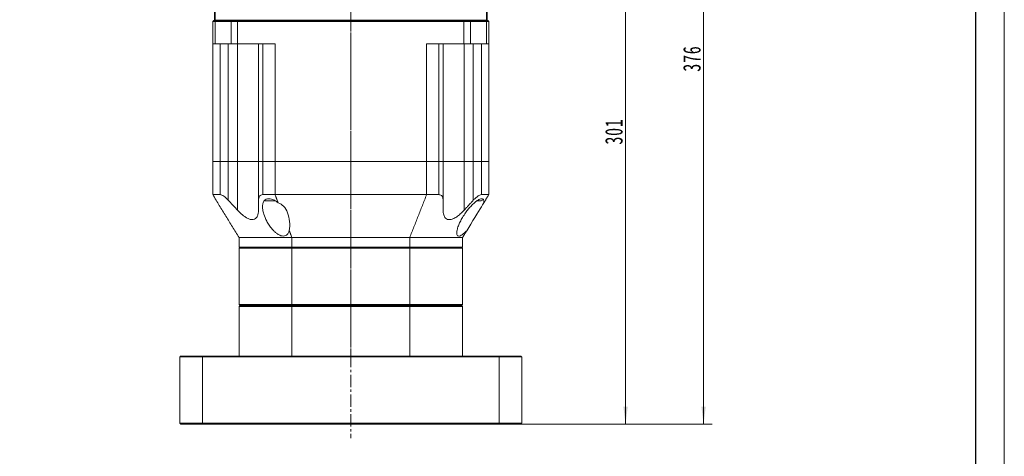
# Model space of a CAD drawing. Header units: millimetres. Extents: x 2713 to 3949, y -370 to 566.
# Tile 5 of 9: x 3442 to 3949, y -7 to 218. Entities that reach past the tile are written whole.
import ezdxf

# ---------------------------------------------------------------- set-up
doc = ezdxf.new("R2010")
doc.units = ezdxf.units.MM
doc.linetypes.add('CENTER', pattern=[10.16, 6.35, -1.27, 1.27, -1.27])
doc.linetypes.add('点画线', pattern=[18, 12, -2, 2, -2])
doc.layers.get('0').update_dxf_attribs({"lineweight": 35})
for name, color, linetype, lineweight in [('3中心线层', 1, 'CENTER', 18), ('EB0', 7, 'Continuous', 35), ('中心线层', 1, '点画线', 18), ('图框_外框线', 7, 'Continuous', 18), ('尺寸线层', 3, 'Continuous', 18), ('粗实线层', 7, 'Continuous', 35)]:
    doc.layers.add(name, color=color, linetype=linetype, lineweight=lineweight)
doc.styles.add('标准', font='txt', dxfattribs={"width": 0.667})
doc.dimstyles.new('a4-1-3', dxfattribs={"dimtxt": 9, "dimasz": 9, "dimexe": 4.5, "dimexo": 0, "dimgap": 1.5, "dimtad": 1, "dimdec": 3, "dimdsep": 46, "dimtxsty": '标准', "dimblk": '_CAXARROW', "dimcen": 0, "dimdle": 12, "dimazin": 2, "dimtfac": 0.707107, "dimtdec": 3, "dimtix": 1, "dimtmove": 2, "dimatfit": 3, "dimfxl": 0, "dimfrac": 2, "dimtolj": 1, "dimtzin": 0, "dimarcsym": 0})

# ---------------------------------------------------------------- blocks, each defined once
blk = doc.blocks.new('*X15')
at = {"layer": '尺寸线层', "linetype": 'Continuous'}
blk.add_hatch(color=0, dxfattribs=at).paths.add_polyline_path([(-43.43, 56.55), (-37.58, 49.61), (-39.47, 48.39)], flags=0)
at = {"layer": '尺寸线层', "color": 0, "linetype": 'Continuous'}
blk.add_line((-43.43, 56.55), (-6.72, 0), dxfattribs=at)
at = {"layer": '尺寸线层', "color": 0}
for p, q in [((0, 20.08), (80.2, 20.08)), ((0, 0), (0, 20.08)), ((-6.72, 0), (0, 0)), ((0, 0), (80.2, 0))]:
    blk.add_line(p, q, dxfattribs=at)
at = {"layer": '尺寸线层', "color": 0, "insert": (4.5, 1.8), "char_height": 9, "width": 150.9096, "attachment_point": 7, "line_spacing_factor": 1.15057, "style": '标准'}
blk.add_mtext('\\T1.1;4-M10x20\\P反面，H向孔位一致', dxfattribs=at)
blk = doc.blocks.new('*X50')
at = {"layer": '尺寸线层', "linetype": 'Continuous'}
for points in [[(3793.9, 385.63), (3792.78, 376.63), (3795.03, 376.63)], [(3793.9, 9.63), (3792.78, 18.63), (3795.03, 18.63)]]:
    blk.add_hatch(color=0, dxfattribs=at).paths.add_polyline_path(points, flags=0)
at = {"layer": '尺寸线层', "color": 0, "linetype": 'Continuous'}
for p, q in [((3687.46, 385.63), (3798.4, 385.63)), ((3793.9, 9.63), (3793.9, 385.63)), ((3699.96, 9.63), (3798.4, 9.63))]:
    blk.add_line(p, q, dxfattribs=at)
at = {"layer": '尺寸线层', "color": 0, "insert": (3787.95, 197.63), "char_height": 9, "width": 23.1424, "attachment_point": 5, "rotation": 90, "line_spacing_factor": 1.15057, "style": '标准'}
blk.add_mtext('\\T1.1;376', dxfattribs=at)
blk = doc.blocks.new('_CAXARROW')
blk.add_hatch(color=0).paths.add_polyline_path([(0, 0), (-1, 0.125), (-1, -0.125)], flags=0)
blk = doc.blocks.new('*X51')
at = {"layer": '尺寸线层', "linetype": 'Continuous'}
for points in [[(3753.78, 310.63), (3754.91, 301.63), (3752.66, 301.63)], [(3753.78, 9.63), (3754.91, 18.63), (3752.66, 18.63)]]:
    blk.add_hatch(color=0, dxfattribs=at).paths.add_polyline_path(points, flags=0)
at = {"layer": '尺寸线层', "color": 0, "linetype": 'Continuous'}
for p, q in [((3707.96, 310.63), (3758.28, 310.63)), ((3753.78, 310.63), (3753.78, 9.63)), ((3699.96, 9.63), (3758.28, 9.63))]:
    blk.add_line(p, q, dxfattribs=at)
at = {"layer": '尺寸线层', "color": 0, "insert": (3747.83, 160.13), "char_height": 9, "width": 22.6881, "attachment_point": 5, "rotation": 90, "line_spacing_factor": 1.15057, "style": '标准'}
blk.add_mtext('\\T1.1;301', dxfattribs=at)

msp = doc.modelspace()

# ---------------------------------------------------------------- linework, layer by layer
at = {"color": 7, "linetype": 'Continuous', "lineweight": 15}
for p, q in [((3541.9551, 217.1331), (3541.4551, 216.633)), ((3542.7051, 216.633), (3541.4551, 216.633)), ((3541.4551, 205.1331), (3541.4551, 216.633)), ((3541.9551, 217.1331), (3543.0801, 217.1331)), ((3543.0801, 217.1331), (3542.7051, 216.633)), ((3542.7051, 216.633), (3542.7051, 205.1331)), ((3550.9414, 216.633), (3542.7051, 216.633)), ((3543.0801, 217.1331), (3551.2721, 217.1331)), ((3543.0801, 217.1331), (3551.2721, 217.1331)), ((3551.2721, 217.1331), (3550.9414, 216.633)), ((3550.9414, 205.1331), (3550.9414, 216.633)), ((3554.2486, 216.633), (3550.9414, 216.633)), ((3551.2721, 217.1331), (3554.2486, 217.1331)), ((3551.2721, 217.1331), (3554.2486, 217.1331)), ((3554.2486, 217.1331), (3670.6616, 217.1331)), ((3554.2486, 217.1331), (3554.2486, 216.633)), ((3554.2486, 217.1331), (3670.6616, 217.1331)), ((3554.2486, 216.633), (3554.2486, 205.1331)), ((3670.6616, 216.633), (3554.2486, 216.633)), ((3670.6616, 217.1331), (3673.6381, 217.1331)), ((3670.6616, 217.1331), (3670.6616, 216.633)), ((3670.6616, 217.1331), (3673.6381, 217.1331)), ((3670.6616, 205.1331), (3670.6616, 216.633)), ((3673.9688, 216.633), (3670.6616, 216.633)), ((3673.6381, 217.1331), (3681.8301, 217.1331)), ((3673.9688, 216.633), (3673.6381, 217.1331)), ((3673.6381, 217.1331), (3681.8301, 217.1331)), ((3673.9688, 216.633), (3673.9688, 205.1331)), ((3682.2051, 216.633), (3673.9688, 216.633)), ((3682.2051, 216.633), (3681.8301, 217.1331)), ((3681.8301, 217.1331), (3682.9551, 217.1331)), ((3682.2051, 205.1331), (3682.2051, 216.633)), ((3683.4551, 216.633), (3682.2051, 216.633)), ((3683.4551, 216.633), (3682.9551, 217.1331)), ((3683.4551, 216.633), (3683.4551, 205.1331)), ((3542.7051, 205.1331), (3541.4551, 205.1331)), ((3541.4551, 144.6331), (3541.4551, 205.1331)), ((3550.9414, 205.1331), (3542.7051, 205.1331)), ((3545.304, 144.6331), (3545.304, 205.1331)), ((3549.4492, 205.1331), (3549.4492, 144.6331)), ((3554.2486, 205.1331), (3550.9414, 205.1331)), ((3554.1188, 205.1331), (3554.1188, 144.6331)), ((3573.4679, 205.1331), (3554.2486, 205.1331)), ((3564.9551, 144.6331), (3564.9551, 205.1331)), ((3567.1591, 205.1331), (3567.1591, 144.6331)), ((3573.4679, 205.1331), (3573.4679, 144.6331)), ((3670.6616, 205.1331), (3651.4423, 205.1331)), ((3651.4423, 144.6331), (3651.4423, 205.1331)), ((3657.7512, 144.6331), (3657.7512, 205.1331)), ((3659.9551, 205.1331), (3659.9551, 144.6331)), ((3673.9688, 205.1331), (3670.6616, 205.1331)), ((3670.7914, 205.1331), (3670.7914, 144.6331)), ((3682.2051, 205.1331), (3673.9688, 205.1331)), ((3675.4611, 144.6331), (3675.4611, 205.1331)), ((3679.6062, 205.1331), (3679.6062, 144.6331)), ((3683.4551, 205.1331), (3682.2051, 205.1331)), ((3683.4551, 205.1331), (3683.4551, 144.6331)), ((3541.4551, 127.633), (3541.4551, 144.6331)), ((3545.304, 144.6331), (3541.4551, 144.6331)), ((3545.304, 144.6331), (3541.4551, 144.6331)), ((3545.304, 127.633), (3545.304, 144.6331)), ((3545.304, 144.6331), (3549.4492, 144.6331)), ((3549.4492, 144.6331), (3545.304, 144.6331)), ((3549.4492, 144.6331), (3549.4492, 124.7524)), ((3549.4492, 144.6331), (3554.1188, 144.6331)), ((3549.4492, 144.6331), (3554.1188, 144.6331)), ((3554.1188, 144.6331), (3554.1188, 119.6977)), ((3554.1188, 144.6331), (3564.9551, 144.6331)), ((3554.1188, 144.6331), (3564.9551, 144.6331)), ((3564.9551, 124.7524), (3564.9551, 144.6331)), ((3564.9551, 144.6331), (3567.1591, 144.6331)), ((3567.1591, 144.6331), (3564.9551, 144.6331)), ((3567.1591, 144.6331), (3567.1591, 127.633)), ((3573.4679, 144.6331), (3567.1591, 144.6331)), ((3573.4679, 144.6331), (3567.1591, 144.6331)), ((3573.4679, 144.6331), (3573.4679, 127.633)), ((3573.4679, 144.6331), (3651.4423, 144.6331)), ((3651.4423, 144.6331), (3573.4679, 144.6331)), ((3651.4423, 127.633), (3651.4423, 144.6331)), ((3657.7512, 144.6331), (3651.4423, 144.6331)), ((3657.7512, 144.6331), (3651.4423, 144.6331)), ((3657.7512, 127.633), (3657.7512, 144.6331)), ((3657.7512, 144.6331), (3659.9551, 144.6331)), ((3659.9551, 144.6331), (3657.7512, 144.6331)), ((3659.9551, 144.6331), (3659.9551, 124.7524)), ((3659.9551, 144.6331), (3670.7914, 144.6331)), ((3659.9551, 144.6331), (3670.7914, 144.6331)), ((3670.7914, 144.6331), (3670.7914, 119.6977)), ((3670.7914, 144.6331), (3675.4611, 144.6331)), ((3670.7914, 144.6331), (3675.4611, 144.6331)), ((3675.4611, 124.7524), (3675.4611, 144.6331)), ((3675.4611, 144.6331), (3679.6062, 144.6331)), ((3679.6062, 144.6331), (3675.4611, 144.6331)), ((3679.6062, 144.6331), (3679.6062, 127.633)), ((3683.4551, 144.6331), (3679.6062, 144.6331)), ((3683.4551, 144.6331), (3679.6062, 144.6331)), ((3683.4551, 144.6331), (3683.4551, 127.633)), ((3541.4551, 127.633), (3545.304, 127.633)), ((3567.1591, 127.633), (3573.4679, 127.633)), ((3651.4423, 127.633), (3573.4679, 127.633)), ((3651.4423, 127.633), (3657.7512, 127.633)), ((3679.6062, 127.633), (3683.4551, 127.633)), ((3573.4471, 124.533), (3568.536, 124.533)), ((3679.4386, 124.533), (3677.5512, 124.533)), ((3582.1442, 105.6331), (3554.9551, 105.6331)), ((3554.9551, 105.6331), (3554.9551, 100.633)), ((3642.766, 105.6331), (3582.1442, 105.6331)), ((3582.1442, 105.6331), (3582.1442, 100.633)), ((3669.9551, 105.6331), (3642.766, 105.6331)), ((3642.766, 105.6331), (3642.766, 100.633)), ((3669.9551, 105.6331), (3669.9551, 100.633)), ((3582.1442, 100.633), (3554.9551, 100.633)), ((3582.1442, 100.1331), (3554.9551, 100.1331)), ((3554.9551, 100.1331), (3554.9551, 71.133)), ((3642.766, 100.633), (3582.1442, 100.633)), ((3582.1442, 71.133), (3582.1442, 100.1331)), ((3642.766, 100.1331), (3582.1442, 100.1331)), ((3669.9551, 100.633), (3642.766, 100.633)), ((3642.766, 100.1331), (3642.766, 71.133)), ((3669.9551, 100.1331), (3642.766, 100.1331)), ((3669.9551, 71.133), (3669.9551, 100.1331)), ((3554.9551, 71.133), (3582.1442, 71.133)), ((3582.1442, 71.133), (3642.766, 71.133)), ((3642.766, 71.133), (3669.9551, 71.133)), ((3582.1442, 70.1331), (3554.9551, 70.1331)), ((3554.9551, 70.1331), (3554.9551, 44.6331)), ((3555.4551, 70.6331), (3582.2682, 70.6331)), ((3582.2682, 70.6331), (3555.4551, 70.6331)), ((3582.1442, 44.6331), (3582.1442, 70.1331)), ((3642.766, 70.1331), (3582.1442, 70.1331)), ((3582.2682, 70.6331), (3642.642, 70.6331)), ((3642.642, 70.6331), (3582.2682, 70.6331)), ((3642.642, 70.6331), (3669.4551, 70.6331)), ((3669.4551, 70.6331), (3642.642, 70.6331)), ((3642.766, 70.1331), (3642.766, 44.6331)), ((3669.9551, 70.1331), (3642.766, 70.1331)), ((3669.9551, 44.6331), (3669.9551, 70.1331)), ((3524.4551, 44.133), (3524.4551, 10.1331)), ((3536.1121, 44.133), (3524.4551, 44.133)), ((3524.9551, 44.6331), (3536.299, 44.6331)), ((3536.1121, 10.1331), (3536.1121, 44.133)), ((3688.7981, 44.133), (3536.1121, 44.133)), ((3536.299, 44.6331), (3688.6112, 44.6331)), ((3688.6112, 44.6331), (3699.9551, 44.6331)), ((3688.7981, 44.133), (3688.7981, 10.1331)), ((3700.4551, 44.133), (3688.7981, 44.133)), ((3700.4551, 10.1331), (3700.4551, 44.133)), ((3524.4551, 10.1331), (3536.1121, 10.1331)), ((3536.1121, 10.1331), (3688.7981, 10.1331)), ((3688.7981, 10.1331), (3700.4551, 10.1331)), ((3536.299, 9.6331), (3524.9551, 9.6331)), ((3688.6112, 9.6331), (3536.299, 9.6331)), ((3699.9551, 9.6331), (3688.6112, 9.6331))]:
    msp.add_line(p, q, dxfattribs=at)
msp.add_lwpolyline([(3680.8513, 123.3898), (3680.6025, 122.9844), (3680.1982, 122.3254), (3679.6475, 121.4281), (3678.9635, 120.3134), (3678.1621, 119.0075), (3677.2621, 117.5407), (3676.2844, 115.9475), (3675.2519, 114.2649), (3674.1888, 112.5323), (3673.1197, 110.7902), (3672.0699, 109.0793)], dxfattribs=at)
for centre, start, end in [((3568.536, 125.5331), 247.401448, 270), ((3679.4386, 125.5331), 270, 0)]:
    msp.add_arc(centre, 1, start, end, dxfattribs=at)
msp.add_ellipse((3574.036, 112.1247), major_axis=(0, 11.4074), ratio=0.61363636, start_param=4.44214893, end_param=6.12506471, dxfattribs=at)
for points in [[(3554.9551, 105.6331), (3541.4551, 127.633)], [(3573.4679, 127.633), (3575.1382, 123.3898)], [(3642.766, 105.6331), (3651.4423, 127.633)], [(3683.4551, 127.633), (3680.8513, 123.3898)], [(3675.4611, 124.7524), (3670.7914, 119.6977)], [(3580.7819, 109.0793), (3582.1442, 105.6331)], [(3672.0699, 109.0793), (3669.9551, 105.6331)], [(3555.4551, 100.633), (3554.9551, 100.1331)], [(3582.2682, 100.633), (3582.1442, 100.1331)], [(3642.766, 100.1331), (3642.642, 100.633)], [(3669.9551, 100.1331), (3669.4551, 100.633)], [(3555.4551, 70.6331), (3554.9551, 71.133)], [(3582.2682, 70.6331), (3582.1442, 71.133)], [(3642.642, 70.6331), (3642.766, 71.133)], [(3669.9551, 71.133), (3669.4551, 70.6331)], [(3554.9551, 70.1331), (3555.4551, 70.6331)], [(3582.1442, 70.1331), (3582.2682, 70.6331)], [(3642.766, 70.1331), (3642.642, 70.6331)], [(3669.9551, 70.1331), (3669.4551, 70.6331)], [(3524.4551, 44.133), (3524.9551, 44.6331)], [(3536.1121, 44.133), (3536.299, 44.6331)], [(3688.7981, 44.133), (3688.6112, 44.6331)], [(3699.9551, 44.6331), (3700.4551, 44.133)], [(3524.4551, 10.1331), (3524.9551, 9.6331)], [(3536.299, 9.6331), (3536.1121, 10.1331)], [(3688.6112, 9.6331), (3688.7981, 10.1331)], [(3699.9551, 9.6331), (3700.4551, 10.1331)]]:
    msp.add_open_spline(points, degree=1, dxfattribs=at)
for points, knots in [([(3549.4492, 124.7524), (3549.1581, 125.0609), (3548.5768, 125.677), (3547.6065, 126.5305), (3546.6334, 127.2128), (3545.8233, 127.5842), (3545.4468, 127.6196), (3545.304, 127.633)], [0, 0, 0, 0, 1.12288088, 2.24308532, 3.47306139, 4.51168182, 5.14651158, 5.14651158, 5.14651158, 5.14651158]), ([(3567.1591, 127.633), (3566.8352, 127.5937), (3566.1896, 127.5153), (3565.4455, 126.8751), (3565.0185, 125.9341), (3564.9747, 125.1178), (3564.9551, 124.7524)], [0, 0, 0, 0, 0.86215546, 1.71853077, 3.0266067, 4.08652813, 4.08652813, 4.08652813, 4.08652813]), ([(3659.9551, 124.7524), (3659.9412, 125.0609), (3659.9135, 125.677), (3659.6426, 126.5305), (3659.1399, 127.2128), (3658.4532, 127.5842), (3657.9442, 127.6196), (3657.7512, 127.633)], [0, 0, 0, 0, 0.89264101, 1.78315683, 2.76093381, 3.58658981, 4.09125264, 4.09125264, 4.09125264, 4.09125264]), ([(3679.6062, 127.633), (3679.3509, 127.5937), (3678.842, 127.5153), (3677.7433, 126.8751), (3676.5835, 125.9341), (3675.8081, 125.1178), (3675.4611, 124.7524)], [0, 0, 0, 0, 1.08520657, 2.16314546, 3.80963792, 5.14377803, 5.14377803, 5.14377803, 5.14377803]), ([(3554.1188, 119.6977), (3552.7647, 121.1516), (3551.2014, 122.8302), (3549.656, 124.5255), (3549.4492, 124.7524)], [0, 0, 0, 0, 5.96033141, 6.88161623, 6.88161623, 6.88161623, 6.88161623]), ([(3564.9551, 124.7524), (3564.9551, 124.5255), (3564.9551, 122.8302), (3564.9551, 121.1516), (3564.9551, 119.6977)], [0, 0, 0, 0, 0.6767102, 5.054757, 5.054757, 5.054757, 5.054757]), ([(3580.7819, 109.0793), (3580.6382, 108.6512), (3580.3431, 107.7718), (3579.5138, 106.812), (3578.3928, 106.3053), (3577.178, 106.3005), (3575.7529, 106.7564), (3574.371, 107.6122), (3573.0815, 108.7222), (3571.764, 110.1188), (3570.4131, 111.8995), (3568.864, 114.5022), (3567.7072, 117.2359), (3567.0584, 119.9775), (3566.977, 122.1259), (3567.4154, 123.8737), (3568.3058, 125.0131), (3569.5181, 125.5695), (3570.875, 125.6056), (3572.4557, 125.1648), (3573.9065, 124.3774), (3574.7854, 123.6726), (3575.1382, 123.3898)], [0, 0, 0, 0, 1.58943075, 3.26534015, 4.49198663, 5.72533161, 6.83614338, 8.49417023, 9.8316467, 11.17203856, 13.44234872, 15.71638055, 19.47072515, 22.0047095, 24.53183276, 26.72774694, 28.59580746, 29.97837532, 31.36766045, 32.62756506, 34.35557501, 35.51429673, 35.51429673, 35.51429673, 35.51429673]), ([(3659.9551, 119.6977), (3659.9551, 121.1516), (3659.9551, 122.8302), (3659.9551, 124.5255), (3659.9551, 124.7524)], [0, 0, 0, 0, 4.3780468, 5.054757, 5.054757, 5.054757, 5.054757]), ([(3672.0699, 109.0793), (3671.6693, 108.6798), (3670.7582, 107.771), (3669.4611, 106.7843), (3668.3384, 106.2941), (3667.6032, 106.3133), (3667.0802, 106.7841), (3666.896, 107.662), (3666.9828, 108.8), (3667.2969, 110.2291), (3667.9291, 112.0452), (3668.9671, 114.2635), (3670.2726, 116.5466), (3671.7174, 118.6701), (3673.2019, 120.5567), (3674.8228, 122.3542), (3676.5594, 123.9539), (3678.2046, 125.0751), (3679.4346, 125.5859), (3680.2932, 125.5923), (3680.8462, 125.1242), (3680.9914, 124.3338), (3680.8894, 123.6466), (3680.8513, 123.3898)], [0, 0, 0, 0, 1.3673905, 3.11073867, 4.21441886, 5.32332881, 6.34707118, 7.89780025, 9.15444542, 10.41382089, 12.54095273, 14.67147797, 16.92270346, 19.17311317, 20.89303544, 22.61060664, 24.85963318, 26.46388708, 27.73276958, 29.00738941, 30.16811178, 31.78970551, 32.757768, 32.757768, 32.757768, 32.757768]), ([(3564.9551, 119.6977), (3564.9336, 119.1457), (3564.8905, 118.0431), (3564.4611, 116.5302), (3563.6578, 115.3426), (3562.3733, 114.7261), (3560.8226, 114.8237), (3559.2882, 115.4505), (3557.9263, 116.2905), (3556.1806, 117.6129), (3554.9645, 118.8426), (3554.1188, 119.6977)], [0, 0, 0, 0, 1.81418556, 3.62409993, 5.63118408, 7.31212006, 9.00054564, 10.54789571, 11.78283437, 13.02024208, 15.84497007, 15.84497007, 15.84497007, 15.84497007]), ([(3670.7914, 119.6977), (3670.2548, 119.1457), (3669.1829, 118.0431), (3667.3694, 116.5302), (3665.4942, 115.3425), (3663.6591, 114.7261), (3662.1953, 114.8237), (3661.222, 115.4505), (3660.6189, 116.2905), (3660.0761, 117.6129), (3660.0047, 118.8426), (3659.9551, 119.6977)], [0, 0, 0, 0, 1.81410618, 3.62394565, 5.6309396, 7.31180628, 9.00015991, 10.5474417, 11.78233114, 13.01968542, 15.84429304, 15.84429304, 15.84429304, 15.84429304])]:
    msp.add_open_spline(points, degree=3, knots=knots, dxfattribs=at)
at = {"layer": '3中心线层'}
for p, q in [((3612.4551, 322.8212), (3612.4551, 39.8138)), ((3612.4551, 319.4957), (3612.4551, 2.4073))]:
    msp.add_line(p, q, dxfattribs=at)
at = {"layer": 'EB0'}
msp.add_line((3682.4551, 217.1331), (3542.4551, 217.1331), dxfattribs=at)
at = {"layer": '中心线层'}
msp.add_line((3612.4551, 53.7111), (3612.4551, 408.1411), dxfattribs=at)
at = {"layer": '图框_外框线', "color": 3}
msp.add_lwpolyline([(2713.4702, -369.969), (3948.6009, -369.969), (3948.6009, 503.4449), (2713.4702, 503.4449)], close=True, dxfattribs=at)
at = {"layer": '图框_外框线', "color": 3, "lineweight": 25}
msp.add_lwpolyline([(2786.9899, -355.2651), (3933.897, -355.2651), (3933.897, 488.7409), (2786.9899, 488.7409)], close=True, dxfattribs=at)
at = {"layer": '粗实线层'}
for p, q in [((3542.4551, 217.1331), (3542.4551, 235.6331)), ((3682.4551, 217.1331), (3682.4551, 235.6331))]:
    msp.add_line(p, q, dxfattribs=at)

# ---------------------------------------------------------------- block references
at = {"layer": '尺寸线层'}
msp.add_blockref('*X15', (3336.1138, 200.3883), dxfattribs=at)

# ---------------------------------------------------------------- dimensions: what is measured, and where the dimension line sits
for base, p1, p2, picture, middle in [((3793.9048, 385.6331), (3699.9551, 9.6331), (3687.4551, 385.6331), '*X50', (3787.9535, 197.6331)), ((3753.7828, 9.6331), (3707.9551, 310.6331), (3699.9551, 9.6331), '*X51', (3747.8314, 160.1331))]:
    dim = msp.add_linear_dim(base=base, p1=p1, p2=p2, angle=90, dimstyle='a4-1-3', override={"dimsah": 1, "dimtfill": 1, "dimtzin": 0}, dxfattribs=at)
    dim.commit()
    dim.dimension.update_dxf_attribs({"geometry": picture, "text_midpoint": middle})

doc.saveas('drawing.dxf')
